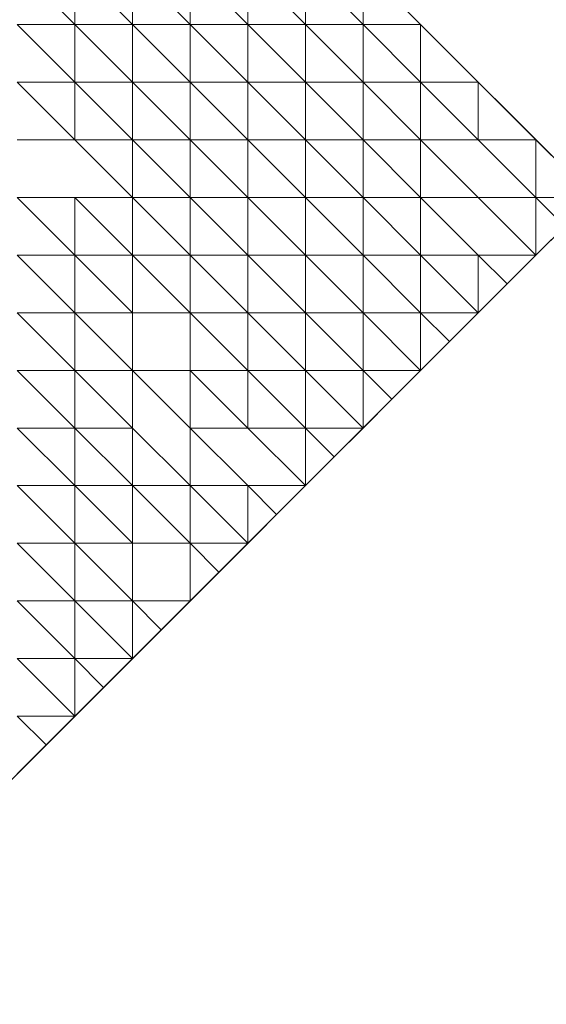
# Model space of a CAD drawing. Header units: metres. Extents: x 2695833.6 to 2695883.7, y 1260995.5 to 1261033.8.
# Tile 8 of 12: x 2695868.7 to 2695873.2, y 1261004.5 to 1261013.1. Entities that reach past the tile are written whole.
import ezdxf

# ---------------------------------------------------------------- set-up
doc = ezdxf.new("R2010")
doc.units = ezdxf.units.M
doc.linetypes.add('AUSGEZOGEN', pattern=[0])
doc.layers.add('AW_LK_ Haltung Text', color=7, linetype='AUSGEZOGEN')
doc.layers.add('Standard', color=7, linetype='AUSGEZOGEN', lineweight=13)

# ---------------------------------------------------------------- blocks, each defined once
blk = doc.blocks.new('Baugrube_$F5', base_point=(0, 0, -4.617))
at = {"layer": 'Standard', "color": 7, "linetype": 'AUSGEZOGEN', "lineweight": 13, "transparency": 33554687}
for p, q in [((33.2968, 18.0179), (33.7975, 17.5174)), ((33.7975, 18.0179), (33.7975, 17.5174)), ((33.7975, 18.0179), (34.2982, 17.5174)), ((34.2982, 18.0179), (34.2982, 17.5174)), ((34.2982, 18.0179), (34.7989, 17.5174)), ((34.7989, 18.0179), (34.7989, 17.5174)), ((34.7989, 18.0179), (35.2996, 17.5174)), ((35.2996, 18.0179), (35.2996, 17.5174)), ((35.2996, 18.0179), (35.8003, 17.5174)), ((35.8003, 18.0179), (35.8003, 17.5174)), ((35.8003, 18.0179), (36.301, 17.5174)), ((36.301, 18.0179), (36.301, 17.5174)), ((36.301, 18.0179), (36.8017, 17.5174)), ((36.301, 18.0179), (36.8017, 17.5174)), ((33.7975, 17.5174), (33.2968, 17.5174)), ((33.2968, 17.5174), (33.7975, 17.0169)), ((34.2982, 17.5174), (33.7975, 17.5174)), ((33.7975, 17.5174), (33.7975, 17.0169)), ((33.7975, 17.5174), (34.2982, 17.0169)), ((34.7989, 17.5174), (34.2982, 17.5174)), ((34.2982, 17.5174), (34.2982, 17.0169)), ((34.2982, 17.5174), (34.7989, 17.0169)), ((35.2996, 17.5174), (34.7989, 17.5174)), ((34.7989, 17.5174), (34.7989, 17.0169)), ((34.7989, 17.5174), (35.2996, 17.0169)), ((35.8003, 17.5174), (35.2996, 17.5174)), ((35.2996, 17.5174), (35.2996, 17.0169)), ((35.2996, 17.5174), (35.8003, 17.0169)), ((36.301, 17.5174), (35.8003, 17.5174)), ((35.8003, 17.5174), (35.8003, 17.0169)), ((35.8003, 17.5174), (36.301, 17.0169)), ((36.8017, 17.5174), (36.301, 17.5174)), ((36.301, 17.5174), (36.301, 17.0169)), ((36.301, 17.5174), (36.8017, 17.0169)), ((36.8017, 17.5174), (36.8017, 17.0169)), ((36.8017, 17.5174), (37.3024, 17.0169)), ((36.8017, 17.5174), (38.3038, 16.0159)), ((33.7975, 17.0169), (33.2968, 17.0169)), ((33.2968, 17.0169), (33.7975, 16.5164)), ((34.2982, 17.0169), (33.7975, 17.0169)), ((33.7975, 17.0169), (33.7975, 16.5164)), ((33.7975, 17.0169), (34.2982, 16.5164)), ((34.7989, 17.0169), (34.2982, 17.0169)), ((34.2982, 17.0169), (34.2982, 16.5164)), ((34.2982, 17.0169), (34.7989, 16.5164)), ((35.2996, 17.0169), (34.7989, 17.0169)), ((34.7989, 17.0169), (34.7989, 16.5164)), ((34.7989, 17.0169), (35.2996, 16.5164)), ((35.8003, 17.0169), (35.2996, 17.0169)), ((35.2996, 17.0169), (35.2996, 16.5164)), ((35.2996, 17.0169), (35.8003, 16.5164)), ((36.301, 17.0169), (35.8003, 17.0169)), ((35.8003, 17.0169), (35.8003, 16.5164)), ((35.8003, 17.0169), (36.301, 16.5164)), ((36.8017, 17.0169), (36.301, 17.0169)), ((36.301, 17.0169), (36.301, 16.5164)), ((36.301, 17.0169), (36.8017, 16.5164)), ((37.3024, 17.0169), (36.8017, 17.0169)), ((36.8017, 17.0169), (36.8017, 16.5164)), ((36.8017, 17.0169), (37.3024, 16.5164)), ((37.3024, 17.0169), (37.3024, 16.5164)), ((37.3024, 17.0169), (37.8031, 16.5164)), ((33.7975, 16.5164), (33.2968, 16.5164)), ((34.2982, 16.5164), (33.7975, 16.5164)), ((33.7975, 16.5164), (34.2982, 16.0159)), ((34.7989, 16.5164), (34.2982, 16.5164)), ((34.2982, 16.5164), (34.2982, 16.0159)), ((34.2982, 16.5164), (34.7989, 16.0159)), ((35.2996, 16.5164), (34.7989, 16.5164)), ((34.7989, 16.5164), (34.7989, 16.0159)), ((34.7989, 16.5164), (35.2996, 16.0159)), ((35.8003, 16.5164), (35.2996, 16.5164)), ((35.2996, 16.5164), (35.2996, 16.0159)), ((35.2996, 16.5164), (35.8003, 16.0159)), ((36.301, 16.5164), (35.8003, 16.5164)), ((35.8003, 16.5164), (35.8003, 16.0159)), ((35.8003, 16.5164), (36.301, 16.0159)), ((36.8017, 16.5164), (36.301, 16.5164)), ((36.301, 16.5164), (36.301, 16.0159)), ((36.301, 16.5164), (36.8017, 16.0159)), ((37.3024, 16.5164), (36.8017, 16.5164)), ((36.8017, 16.5164), (36.8017, 16.0159)), ((36.8017, 16.5164), (37.3024, 16.0159)), ((37.8031, 16.5164), (37.3024, 16.5164)), ((37.3024, 16.5164), (37.8031, 16.0159)), ((37.8031, 16.5164), (37.8031, 16.0159)), ((37.8031, 16.5164), (38.3038, 16.0159)), ((33.7975, 16.0159), (33.2968, 16.0159)), ((33.2968, 16.0159), (33.7975, 15.5154)), ((34.2982, 16.0159), (33.7975, 16.0159)), ((33.7975, 16.0159), (33.7975, 15.5154)), ((33.7975, 16.0159), (34.2982, 15.5154)), ((34.7989, 16.0159), (34.2982, 16.0159)), ((34.2982, 16.0159), (34.2982, 15.5154)), ((34.2982, 16.0159), (34.7989, 15.5154)), ((35.2996, 16.0159), (34.7989, 16.0159)), ((34.7989, 16.0159), (34.7989, 15.5154)), ((34.7989, 16.0159), (35.2996, 15.5154)), ((35.8003, 16.0159), (35.2996, 16.0159)), ((35.2996, 16.0159), (35.2996, 15.5154)), ((35.2996, 16.0159), (35.8003, 15.5154)), ((36.301, 16.0159), (35.8003, 16.0159)), ((35.8003, 16.0159), (35.8003, 15.5154)), ((35.8003, 16.0159), (36.301, 15.5154)), ((36.8017, 16.0159), (36.301, 16.0159)), ((36.301, 16.0159), (36.301, 15.5154)), ((36.301, 16.0159), (36.8017, 15.5154)), ((37.3024, 16.0159), (36.8017, 16.0159)), ((36.8017, 16.0159), (36.8017, 15.5154)), ((36.8017, 16.0159), (37.3024, 15.5154)), ((37.8031, 16.0159), (37.3024, 16.0159)), ((37.3024, 16.0159), (37.8031, 15.5154)), ((38.3038, 16.0159), (37.8031, 16.0159)), ((37.8031, 16.0159), (37.8031, 15.5154)), ((37.8031, 16.0159), (38.0535, 15.7656)), ((38.3038, 16.0159), (37.8031, 15.5154)), ((38.0535, 15.7656), (37.8031, 15.5154)), ((37.8031, 15.5154), (31.294, 9.0089)), ((33.7975, 15.5154), (33.2968, 15.5154)), ((33.2968, 15.5154), (33.7975, 15.0149)), ((34.2982, 15.5154), (33.7975, 15.5154)), ((33.7975, 15.5154), (33.7975, 15.0149)), ((33.7975, 15.5154), (34.2982, 15.0149)), ((34.7989, 15.5154), (34.2982, 15.5154)), ((34.2982, 15.5154), (34.2982, 15.0149)), ((34.2982, 15.5154), (34.7989, 15.0149)), ((35.2996, 15.5154), (34.7989, 15.5154)), ((34.7989, 15.5154), (34.7989, 15.0149)), ((34.7989, 15.5154), (35.2996, 15.0149)), ((35.8003, 15.5154), (35.2996, 15.5154)), ((35.2996, 15.5154), (35.2996, 15.0149)), ((35.2996, 15.5154), (35.8003, 15.0149)), ((36.301, 15.5154), (35.8003, 15.5154)), ((35.8003, 15.5154), (35.8003, 15.0149)), ((35.8003, 15.5154), (36.301, 15.0149)), ((36.8017, 15.5154), (36.301, 15.5154)), ((36.301, 15.5154), (36.301, 15.0149)), ((36.301, 15.5154), (36.8017, 15.0149)), ((37.3024, 15.5154), (36.8017, 15.5154)), ((36.8017, 15.5154), (36.8017, 15.0149)), ((36.8017, 15.5154), (37.3024, 15.0149)), ((37.8031, 15.5154), (37.3024, 15.5154)), ((37.3024, 15.5154), (37.3024, 15.0149)), ((37.3024, 15.5154), (37.5528, 15.2651)), ((37.8031, 15.5154), (37.5528, 15.2651)), ((37.5528, 15.2651), (37.3024, 15.0149)), ((33.7975, 15.0149), (33.2968, 15.0149)), ((33.2968, 15.0149), (33.7975, 14.5144)), ((34.2982, 15.0149), (33.7975, 15.0149)), ((33.7975, 15.0149), (33.7975, 14.5144)), ((33.7975, 15.0149), (34.2982, 14.5144)), ((34.7989, 15.0149), (34.2982, 15.0149)), ((34.2982, 15.0149), (34.2982, 14.5144)), ((35.2996, 15.0149), (34.7989, 15.0149)), ((34.7989, 15.0149), (34.7989, 14.5144)), ((34.7989, 15.0149), (35.2996, 14.5144)), ((35.8003, 15.0149), (35.2996, 15.0149)), ((35.2996, 15.0149), (35.2996, 14.5144)), ((35.2996, 15.0149), (35.8003, 14.5144)), ((36.301, 15.0149), (35.8003, 15.0149)), ((35.8003, 15.0149), (35.8003, 14.5144)), ((35.8003, 15.0149), (36.301, 14.5144)), ((36.8017, 15.0149), (36.301, 15.0149)), ((36.301, 15.0149), (36.301, 14.5144)), ((36.301, 15.0149), (36.8017, 14.5144)), ((37.3024, 15.0149), (36.8017, 15.0149)), ((36.8017, 15.0149), (36.8017, 14.5144)), ((36.8017, 15.0149), (37.0521, 14.7646)), ((37.3024, 15.0149), (37.0521, 14.7646)), ((37.0521, 14.7646), (36.8017, 14.5144)), ((33.7975, 14.5144), (33.2968, 14.5144)), ((33.2968, 14.5144), (33.7975, 14.0139)), ((34.2982, 14.5144), (33.7975, 14.5144)), ((33.7975, 14.5144), (33.7975, 14.0139)), ((33.7975, 14.5144), (34.2982, 14.0139)), ((34.7989, 14.5144), (34.2982, 14.5144)), ((34.2982, 14.5144), (34.2982, 14.0139)), ((34.2982, 14.5144), (34.7989, 14.0139)), ((35.2996, 14.5144), (34.7989, 14.5144)), ((34.7989, 14.5144), (34.7989, 14.0139)), ((34.7989, 14.5144), (35.2996, 14.0139)), ((35.8003, 14.5144), (35.2996, 14.5144)), ((35.2996, 14.5144), (35.2996, 14.0139)), ((35.2996, 14.5144), (35.8003, 14.0139)), ((36.301, 14.5144), (35.8003, 14.5144)), ((35.8003, 14.5144), (35.8003, 14.0139)), ((35.8003, 14.5144), (36.301, 14.0139)), ((36.8017, 14.5144), (36.301, 14.5144)), ((36.301, 14.5144), (36.301, 14.0139)), ((36.301, 14.5144), (36.5514, 14.2642)), ((36.8017, 14.5144), (36.5514, 14.2642)), ((36.5514, 14.2642), (36.301, 14.0139)), ((33.7975, 14.0139), (33.2968, 14.0139)), ((33.2968, 14.0139), (33.7975, 13.5134)), ((34.2982, 14.0139), (33.7975, 14.0139)), ((33.7975, 14.0139), (33.7975, 13.5134)), ((33.7975, 14.0139), (34.2982, 13.5134)), ((34.7989, 13.5134), (34.2982, 14.0139)), ((34.2982, 14.0139), (34.2982, 13.5134)), ((34.7989, 14.0139), (34.7989, 13.5134)), ((35.2996, 14.0139), (34.7989, 14.0139)), ((34.7989, 14.0139), (35.2996, 13.5134)), ((35.8003, 14.0139), (35.2996, 14.0139)), ((35.2996, 14.0139), (35.8003, 13.5134)), ((36.301, 14.0139), (35.8003, 14.0139)), ((35.8003, 14.0139), (35.8003, 13.5134)), ((35.8003, 14.0139), (36.0507, 13.7637)), ((36.301, 14.0139), (36.0507, 13.7637)), ((36.0507, 13.7637), (35.8003, 13.5134)), ((33.7975, 13.5134), (33.2968, 13.5134)), ((33.2968, 13.5134), (33.7975, 13.0129)), ((34.2982, 13.5134), (33.7975, 13.5134)), ((33.7975, 13.5134), (33.7975, 13.0129)), ((33.7975, 13.5134), (34.2982, 13.0129)), ((34.7989, 13.5134), (34.2982, 13.5134)), ((34.2982, 13.5134), (34.2982, 13.0129)), ((34.2982, 13.5134), (34.7989, 13.0129)), ((35.2996, 13.5134), (34.7989, 13.5134)), ((34.7989, 13.5134), (34.7989, 13.0129)), ((34.7989, 13.5134), (35.2996, 13.0129)), ((35.8003, 13.5134), (35.2996, 13.5134)), ((35.2996, 13.5134), (35.2996, 13.0129)), ((35.2996, 13.5134), (35.55, 13.2632)), ((35.8003, 13.5134), (35.55, 13.2632)), ((35.55, 13.2632), (35.2996, 13.0129)), ((33.7975, 13.0129), (33.2968, 13.0129)), ((33.2968, 13.0129), (33.7975, 12.5124)), ((34.2982, 13.0129), (33.7975, 13.0129)), ((33.7975, 13.0129), (33.7975, 12.5124)), ((33.7975, 13.0129), (34.2982, 12.5124)), ((34.7989, 13.0129), (34.2982, 13.0129)), ((34.2982, 13.0129), (34.2982, 12.5124)), ((35.2996, 13.0129), (34.7989, 13.0129)), ((34.7989, 13.0129), (34.7989, 12.5124)), ((34.7989, 13.0129), (35.0493, 12.7627)), ((35.2996, 13.0129), (35.0493, 12.7627)), ((35.0493, 12.7627), (34.7989, 12.5124)), ((33.7975, 12.5124), (33.2968, 12.5124)), ((33.2968, 12.5124), (33.7975, 12.0119)), ((34.2982, 12.5124), (33.7975, 12.5124)), ((33.7975, 12.5124), (33.7975, 12.0119)), ((33.7975, 12.5124), (34.2982, 12.0119)), ((34.7989, 12.5124), (34.2982, 12.5124)), ((34.2982, 12.5124), (34.2982, 12.0119)), ((34.2982, 12.5124), (34.5485, 12.2622)), ((34.7989, 12.5124), (34.5485, 12.2622)), ((34.5485, 12.2622), (34.2982, 12.0119)), ((33.7975, 12.0119), (33.2968, 12.0119)), ((33.2968, 12.0119), (33.7975, 11.5114)), ((34.2982, 12.0119), (33.7975, 12.0119)), ((33.7975, 12.0119), (33.7975, 11.5114)), ((33.7975, 12.0119), (34.0478, 11.7617)), ((34.2982, 12.0119), (34.0478, 11.7617)), ((34.0478, 11.7617), (33.7975, 11.5114)), ((33.7975, 11.5114), (33.2968, 11.5114)), ((33.2968, 11.5114), (33.5471, 11.2612)), ((33.7975, 11.5114), (33.5471, 11.2612)), ((33.5471, 11.2612), (33.2968, 11.0109))]:
    blk.add_line(p, q, dxfattribs=at)

msp = doc.modelspace()

# ---------------------------------------------------------------- block references
at = {"layer": 'AW_LK_ Haltung Text', "color": 30, "linetype": 'AUSGEZOGEN', "lineweight": 25, "transparency": 33554687}
msp.add_blockref('Baugrube_$F5', (2695835.3441, 1260995.5008, 431.4), dxfattribs=at)

doc.saveas('drawing.dxf')
